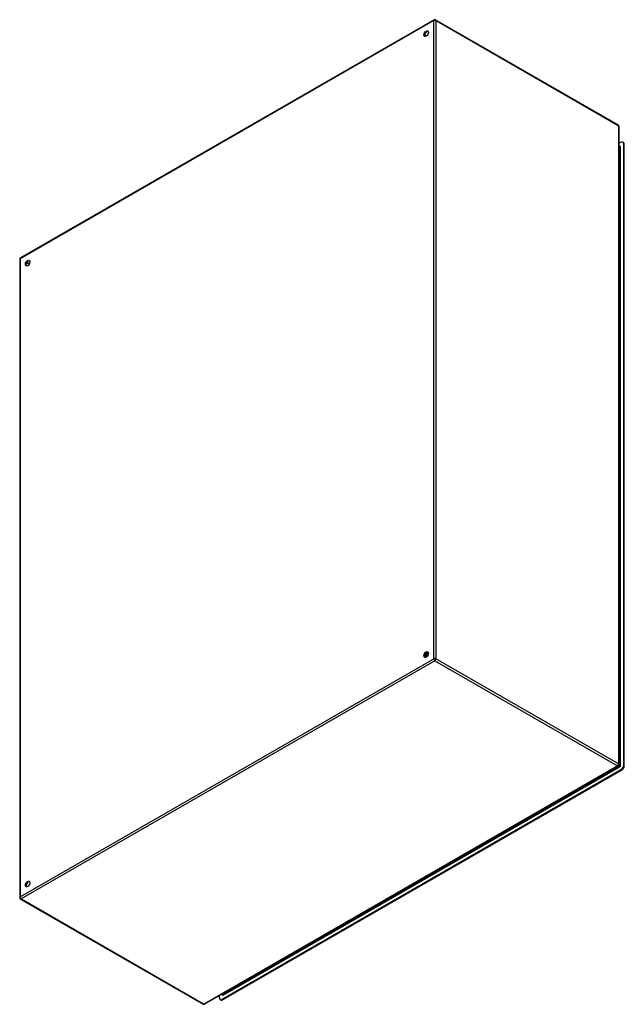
# Model space of a CAD drawing. Header units: inches. Extents: x 210.3 to 247.3, y 67.3 to 127.6.
import ezdxf

# ---------------------------------------------------------------- set-up
doc = ezdxf.new("R2010")
doc.units = ezdxf.units.IN
doc.header["$MEASUREMENT"] = 0
doc.layers.add('Visible Edges(ANSI)', color=7, linetype='Continuous', lineweight=25)
doc.layers.add('Visible Tangent Edges(ANSI)', color=7, linetype='Continuous', lineweight=25)

msp = doc.modelspace()

# ---------------------------------------------------------------- linework, layer by layer
at = {"layer": 'Visible Edges(ANSI)'}
for p, q in [((235.634, 127.545), (210.318, 112.967)), ((235.733, 127.545), (246.906, 121.111)), ((246.956, 121.025), (246.956, 81.945)), ((247.096, 120.054), (246.956, 119.973)), ((247.242, 120.036), (247.194, 120.063)), ((246.956, 119.812), (247.004, 119.785)), ((247.235, 119.973), (247.235, 81.889)), ((247.283, 81.862), (247.283, 119.945)), ((210.269, 112.881), (210.269, 73.801)), ((235.108, 88.679), (235.105, 88.68)), ((235.121, 88.707), (235.124, 88.706)), ((235.145, 88.663), (235.142, 88.664)), ((235.158, 88.691), (235.161, 88.69)), ((235.183, 88.647), (235.18, 88.649)), ((235.186, 88.808), (235.185, 88.808)), ((235.187, 88.791), (235.187, 88.773)), ((235.195, 88.676), (235.198, 88.675)), ((235.212, 88.816), (235.214, 88.815)), ((235.22, 88.632), (235.217, 88.633)), ((235.22, 88.792), (235.218, 88.793)), ((235.222, 88.771), (235.222, 88.752)), ((235.232, 88.66), (235.235, 88.659)), ((235.245, 88.799), (235.248, 88.798)), ((235.255, 88.811), (235.252, 88.813)), ((235.254, 88.776), (235.252, 88.777)), ((235.257, 88.751), (235.257, 88.732)), ((235.279, 88.783), (235.281, 88.781)), ((235.288, 88.76), (235.286, 88.761)), ((235.289, 88.791), (235.287, 88.793)), ((235.29, 88.753), (235.29, 88.754)), ((235.08, 88.566), (235.077, 88.568)), ((235.082, 88.552), (235.079, 88.553)), ((235.097, 88.608), (235.081, 88.599)), ((235.097, 88.573), (235.1, 88.571)), ((235.117, 88.532), (235.114, 88.533)), ((235.131, 88.588), (235.115, 88.579)), ((235.118, 88.546), (235.115, 88.548)), ((235.135, 88.554), (235.138, 88.553)), ((235.166, 88.568), (235.15, 88.559)), ((235.154, 88.528), (235.153, 88.529)), ((246.906, 81.859), (221.591, 67.281)), ((247.096, 81.648), (222.642, 67.566)), ((222.69, 67.539), (247.144, 81.621)), ((210.318, 73.715), (221.492, 67.281)), ((222.503, 67.647), (222.503, 67.806)), ((222.592, 67.529), (222.544, 67.557)), ((222.644, 67.887), (222.69, 67.861))]:
    msp.add_line(p, q, dxfattribs=at)
at = {"layer": 'Visible Edges(ANSI)', "flags": 128}
for points in [[(247.008, 119.783), (247.007, 119.784), (247.004, 119.785)], [(235.142, 88.664), (235.139, 88.66), (235.136, 88.656), (235.133, 88.652), (235.13, 88.648), (235.127, 88.644), (235.124, 88.641), (235.121, 88.637), (235.118, 88.633), (235.115, 88.63), (235.111, 88.627), (235.108, 88.623), (235.105, 88.62), (235.101, 88.617), (235.098, 88.615), (235.095, 88.612), (235.091, 88.609), (235.088, 88.607), (235.084, 88.605), (235.081, 88.602), (235.077, 88.6), (235.074, 88.598), (235.071, 88.597), (235.067, 88.595), (235.064, 88.594)], [(235.064, 88.591), (235.067, 88.592), (235.071, 88.594), (235.074, 88.595), (235.078, 88.597), (235.081, 88.599), (235.085, 88.601), (235.088, 88.604), (235.092, 88.606), (235.096, 88.609), (235.099, 88.612), (235.103, 88.615), (235.106, 88.618), (235.11, 88.621), (235.113, 88.624), (235.117, 88.627), (235.12, 88.631), (235.123, 88.635), (235.127, 88.638), (235.13, 88.642), (235.133, 88.646), (235.136, 88.65), (235.139, 88.654), (235.142, 88.659), (235.145, 88.663)], [(235.07, 88.634), (235.072, 88.635), (235.074, 88.636), (235.076, 88.638), (235.078, 88.64), (235.08, 88.641), (235.082, 88.643), (235.084, 88.644), (235.086, 88.646), (235.088, 88.648), (235.09, 88.65), (235.092, 88.652), (235.093, 88.654), (235.095, 88.656), (235.097, 88.658), (235.099, 88.66), (235.101, 88.662), (235.103, 88.664), (235.104, 88.666), (235.106, 88.668), (235.108, 88.671), (235.11, 88.673), (235.111, 88.675), (235.113, 88.678), (235.115, 88.68)], [(235.071, 88.637), (235.073, 88.639), (235.074, 88.64), (235.076, 88.642), (235.078, 88.643), (235.079, 88.645), (235.081, 88.646), (235.082, 88.648), (235.084, 88.65), (235.085, 88.651), (235.087, 88.653), (235.089, 88.655), (235.09, 88.656), (235.092, 88.658), (235.093, 88.66), (235.095, 88.662), (235.096, 88.664), (235.098, 88.665), (235.099, 88.667), (235.101, 88.669), (235.102, 88.671), (235.103, 88.673), (235.105, 88.675), (235.106, 88.677), (235.108, 88.679)], [(235.105, 88.68), (235.103, 88.678), (235.102, 88.677), (235.101, 88.675), (235.1, 88.673), (235.098, 88.672), (235.097, 88.67), (235.096, 88.668), (235.094, 88.667), (235.093, 88.665), (235.092, 88.663), (235.091, 88.662), (235.089, 88.66), (235.088, 88.659), (235.087, 88.657), (235.085, 88.656), (235.084, 88.654), (235.082, 88.653), (235.081, 88.651), (235.08, 88.65), (235.078, 88.648), (235.077, 88.647), (235.075, 88.646), (235.074, 88.644), (235.073, 88.643)], [(235.105, 88.68), (235.104, 88.681), (235.103, 88.681), (235.103, 88.681), (235.102, 88.682), (235.101, 88.682), (235.101, 88.682), (235.1, 88.683), (235.1, 88.683), (235.099, 88.683), (235.098, 88.684), (235.098, 88.684), (235.097, 88.685), (235.097, 88.685), (235.096, 88.685), (235.095, 88.686), (235.095, 88.686), (235.094, 88.686), (235.093, 88.687), (235.093, 88.687), (235.092, 88.687), (235.092, 88.688), (235.091, 88.688), (235.09, 88.689), (235.09, 88.689)], [(235.246, 88.622), (235.239, 88.625), (235.233, 88.628), (235.226, 88.631), (235.22, 88.633), (235.214, 88.636), (235.207, 88.639), (235.201, 88.642), (235.194, 88.645), (235.188, 88.648), (235.181, 88.651), (235.175, 88.653), (235.168, 88.656), (235.162, 88.659), (235.155, 88.662), (235.149, 88.665), (235.142, 88.668), (235.136, 88.671), (235.13, 88.674), (235.123, 88.676), (235.117, 88.679), (235.11, 88.682), (235.104, 88.685), (235.097, 88.688), (235.091, 88.691)], [(235.097, 88.608), (235.099, 88.61), (235.101, 88.611), (235.104, 88.613), (235.106, 88.615), (235.109, 88.616), (235.111, 88.618), (235.114, 88.62), (235.116, 88.622), (235.118, 88.624), (235.121, 88.626), (235.123, 88.629), (235.126, 88.631), (235.128, 88.633), (235.13, 88.636), (235.133, 88.638), (235.135, 88.641), (235.137, 88.643), (235.139, 88.646), (235.141, 88.649), (235.144, 88.652), (235.146, 88.655), (235.148, 88.658), (235.15, 88.661), (235.152, 88.664)], [(235.18, 88.649), (235.177, 88.644), (235.174, 88.64), (235.171, 88.635), (235.168, 88.631), (235.164, 88.627), (235.161, 88.623), (235.158, 88.619), (235.154, 88.615), (235.151, 88.611), (235.147, 88.608), (235.144, 88.604), (235.14, 88.601), (235.137, 88.598), (235.133, 88.595), (235.13, 88.592), (235.126, 88.589), (235.122, 88.587), (235.119, 88.584), (235.115, 88.582), (235.111, 88.58), (235.108, 88.578), (235.104, 88.576), (235.1, 88.574), (235.097, 88.573)], [(235.1, 88.571), (235.104, 88.573), (235.107, 88.574), (235.111, 88.576), (235.114, 88.578), (235.118, 88.58), (235.122, 88.583), (235.125, 88.585), (235.129, 88.588), (235.133, 88.591), (235.136, 88.593), (235.14, 88.597), (235.143, 88.6), (235.147, 88.603), (235.15, 88.607), (235.154, 88.61), (235.157, 88.614), (235.161, 88.618), (235.164, 88.622), (235.167, 88.626), (235.171, 88.63), (235.174, 88.634), (235.177, 88.638), (235.18, 88.643), (235.183, 88.647)], [(235.104, 88.717), (235.105, 88.716), (235.106, 88.716), (235.106, 88.715), (235.107, 88.715), (235.108, 88.715), (235.108, 88.714), (235.109, 88.714), (235.11, 88.713), (235.11, 88.713), (235.111, 88.712), (235.112, 88.712), (235.112, 88.712), (235.113, 88.711), (235.114, 88.711), (235.114, 88.71), (235.115, 88.71), (235.116, 88.71), (235.117, 88.709), (235.117, 88.709), (235.118, 88.708), (235.119, 88.708), (235.119, 88.708), (235.12, 88.707), (235.121, 88.707)], [(235.115, 88.68), (235.114, 88.68), (235.114, 88.68), (235.114, 88.68), (235.114, 88.68), (235.113, 88.68), (235.113, 88.68), (235.113, 88.68), (235.112, 88.68), (235.112, 88.68), (235.112, 88.68), (235.111, 88.68), (235.111, 88.679), (235.111, 88.679), (235.111, 88.679), (235.11, 88.679), (235.11, 88.679), (235.11, 88.679), (235.109, 88.679), (235.109, 88.679), (235.109, 88.679), (235.108, 88.679), (235.108, 88.679), (235.108, 88.679), (235.108, 88.679)], [(235.142, 88.664), (235.141, 88.665), (235.14, 88.666), (235.139, 88.666), (235.138, 88.667), (235.136, 88.668), (235.135, 88.668), (235.134, 88.669), (235.133, 88.669), (235.132, 88.67), (235.131, 88.671), (235.129, 88.671), (235.128, 88.672), (235.127, 88.673), (235.126, 88.673), (235.125, 88.674), (235.124, 88.675), (235.123, 88.675), (235.121, 88.676), (235.12, 88.677), (235.119, 88.677), (235.118, 88.678), (235.117, 88.679), (235.116, 88.679), (235.115, 88.68)], [(235.145, 88.772), (235.144, 88.769), (235.144, 88.767), (235.143, 88.764), (235.142, 88.761), (235.141, 88.758), (235.141, 88.756), (235.14, 88.753), (235.139, 88.75), (235.138, 88.747), (235.137, 88.745), (235.136, 88.742), (235.135, 88.739), (235.134, 88.736), (235.133, 88.734), (235.132, 88.731), (235.131, 88.728), (235.13, 88.725), (235.128, 88.723), (235.127, 88.72), (235.126, 88.717), (235.125, 88.715), (235.123, 88.712), (235.122, 88.709), (235.121, 88.707)], [(235.124, 88.706), (235.125, 88.708), (235.127, 88.711), (235.128, 88.714), (235.129, 88.717), (235.131, 88.72), (235.132, 88.723), (235.133, 88.726), (235.135, 88.729), (235.136, 88.732), (235.137, 88.735), (235.138, 88.738), (235.139, 88.741), (235.14, 88.744), (235.141, 88.747), (235.142, 88.75), (235.143, 88.753), (235.144, 88.756), (235.145, 88.759), (235.146, 88.762), (235.146, 88.765), (235.147, 88.768), (235.148, 88.771), (235.148, 88.773), (235.149, 88.776)], [(235.124, 88.706), (235.124, 88.706), (235.124, 88.706), (235.125, 88.706), (235.125, 88.706), (235.125, 88.706), (235.125, 88.706), (235.126, 88.706), (235.126, 88.706), (235.126, 88.706), (235.127, 88.706), (235.127, 88.706), (235.127, 88.706), (235.127, 88.706), (235.128, 88.706), (235.128, 88.706), (235.128, 88.706), (235.128, 88.707), (235.129, 88.707), (235.129, 88.707), (235.129, 88.707), (235.13, 88.707), (235.13, 88.707), (235.13, 88.707), (235.13, 88.707)], [(235.13, 88.707), (235.132, 88.71), (235.133, 88.713), (235.135, 88.716), (235.136, 88.719), (235.137, 88.722), (235.138, 88.725), (235.14, 88.728), (235.141, 88.731), (235.142, 88.734), (235.143, 88.737), (235.144, 88.74), (235.145, 88.743), (235.146, 88.746), (235.146, 88.749), (235.147, 88.752), (235.148, 88.755), (235.148, 88.758), (235.149, 88.761), (235.15, 88.764), (235.15, 88.767), (235.151, 88.77), (235.151, 88.773), (235.151, 88.776), (235.152, 88.779)], [(235.13, 88.707), (235.132, 88.706), (235.133, 88.706), (235.134, 88.705), (235.135, 88.704), (235.136, 88.704), (235.137, 88.703), (235.138, 88.702), (235.14, 88.702), (235.141, 88.701), (235.142, 88.7), (235.143, 88.7), (235.144, 88.699), (235.145, 88.698), (235.146, 88.698), (235.148, 88.697), (235.149, 88.696), (235.15, 88.696), (235.151, 88.695), (235.152, 88.695), (235.153, 88.694), (235.154, 88.693), (235.156, 88.693), (235.157, 88.692), (235.158, 88.691)], [(235.131, 88.588), (235.134, 88.59), (235.137, 88.591), (235.139, 88.593), (235.142, 88.595), (235.144, 88.597), (235.147, 88.599), (235.149, 88.601), (235.152, 88.603), (235.154, 88.605), (235.157, 88.607), (235.159, 88.61), (235.162, 88.612), (235.164, 88.615), (235.167, 88.617), (235.169, 88.62), (235.171, 88.623), (235.174, 88.626), (235.176, 88.629), (235.178, 88.632), (235.18, 88.635), (235.183, 88.638), (235.185, 88.641), (235.187, 88.644), (235.189, 88.647)], [(235.217, 88.633), (235.214, 88.628), (235.211, 88.624), (235.208, 88.619), (235.205, 88.615), (235.202, 88.611), (235.199, 88.607), (235.196, 88.603), (235.192, 88.599), (235.189, 88.595), (235.185, 88.591), (235.182, 88.588), (235.178, 88.584), (235.175, 88.581), (235.171, 88.578), (235.168, 88.575), (235.164, 88.572), (235.16, 88.569), (235.157, 88.566), (235.153, 88.564), (235.15, 88.562), (235.146, 88.56), (235.142, 88.558), (235.139, 88.556), (235.135, 88.554)], [(235.138, 88.553), (235.142, 88.554), (235.145, 88.556), (235.149, 88.558), (235.153, 88.56), (235.156, 88.563), (235.16, 88.565), (235.164, 88.568), (235.167, 88.57), (235.171, 88.573), (235.174, 88.576), (235.178, 88.579), (235.182, 88.583), (235.185, 88.586), (235.189, 88.59), (235.192, 88.594), (235.195, 88.597), (235.199, 88.601), (235.202, 88.605), (235.205, 88.609), (235.208, 88.614), (235.211, 88.618), (235.214, 88.622), (235.217, 88.627), (235.22, 88.632)], [(235.152, 88.663), (235.152, 88.663), (235.151, 88.663), (235.151, 88.663), (235.151, 88.663), (235.15, 88.663), (235.15, 88.663), (235.15, 88.663), (235.15, 88.663), (235.149, 88.663), (235.149, 88.663), (235.149, 88.663), (235.149, 88.663), (235.148, 88.663), (235.148, 88.663), (235.148, 88.663), (235.147, 88.663), (235.147, 88.663), (235.147, 88.663), (235.147, 88.663), (235.146, 88.663), (235.146, 88.663), (235.146, 88.663), (235.145, 88.663), (235.145, 88.663)], [(235.18, 88.649), (235.179, 88.649), (235.177, 88.65), (235.176, 88.65), (235.175, 88.651), (235.174, 88.652), (235.173, 88.652), (235.172, 88.653), (235.17, 88.653), (235.169, 88.654), (235.168, 88.655), (235.167, 88.655), (235.166, 88.656), (235.165, 88.657), (235.163, 88.657), (235.162, 88.658), (235.161, 88.658), (235.16, 88.659), (235.159, 88.66), (235.158, 88.66), (235.156, 88.661), (235.155, 88.662), (235.154, 88.662), (235.153, 88.663), (235.152, 88.663)], [(235.183, 88.807), (235.184, 88.803), (235.184, 88.798), (235.184, 88.794), (235.184, 88.789), (235.184, 88.784), (235.184, 88.78), (235.183, 88.775), (235.183, 88.77), (235.182, 88.765), (235.181, 88.76), (235.18, 88.755), (235.179, 88.75), (235.178, 88.745), (235.177, 88.741), (235.175, 88.736), (235.174, 88.731), (235.172, 88.726), (235.171, 88.721), (235.169, 88.716), (235.167, 88.711), (235.165, 88.706), (235.162, 88.701), (235.16, 88.696), (235.158, 88.691)], [(235.161, 88.69), (235.163, 88.695), (235.166, 88.7), (235.168, 88.705), (235.17, 88.71), (235.172, 88.715), (235.174, 88.72), (235.175, 88.725), (235.177, 88.73), (235.179, 88.735), (235.18, 88.74), (235.181, 88.745), (235.182, 88.75), (235.183, 88.755), (235.184, 88.76), (235.185, 88.765), (235.186, 88.77), (235.186, 88.775), (235.187, 88.78), (235.187, 88.785), (235.187, 88.79), (235.187, 88.794), (235.187, 88.799), (235.186, 88.803), (235.186, 88.808)], [(235.161, 88.69), (235.161, 88.69), (235.161, 88.69), (235.162, 88.69), (235.162, 88.69), (235.162, 88.69), (235.162, 88.69), (235.163, 88.69), (235.163, 88.69), (235.163, 88.69), (235.164, 88.69), (235.164, 88.69), (235.164, 88.69), (235.164, 88.691), (235.165, 88.691), (235.165, 88.691), (235.165, 88.691), (235.165, 88.691), (235.166, 88.691), (235.166, 88.691), (235.166, 88.691), (235.166, 88.691), (235.167, 88.691), (235.167, 88.691), (235.167, 88.691)], [(235.166, 88.568), (235.169, 88.57), (235.172, 88.571), (235.174, 88.573), (235.177, 88.575), (235.18, 88.577), (235.182, 88.579), (235.185, 88.581), (235.188, 88.584), (235.19, 88.586), (235.193, 88.589), (235.195, 88.591), (235.198, 88.594), (235.201, 88.596), (235.203, 88.599), (235.206, 88.602), (235.208, 88.605), (235.21, 88.608), (235.213, 88.611), (235.215, 88.614), (235.217, 88.617), (235.22, 88.621), (235.222, 88.624), (235.224, 88.627), (235.226, 88.631)], [(235.167, 88.691), (235.169, 88.694), (235.17, 88.698), (235.172, 88.701), (235.173, 88.704), (235.174, 88.708), (235.176, 88.711), (235.177, 88.715), (235.178, 88.718), (235.179, 88.722), (235.18, 88.725), (235.181, 88.729), (235.182, 88.732), (235.183, 88.736), (235.183, 88.739), (235.184, 88.742), (235.185, 88.746), (235.185, 88.749), (235.186, 88.753), (235.186, 88.756), (235.186, 88.759), (235.187, 88.763), (235.187, 88.766), (235.187, 88.769), (235.187, 88.773)], [(235.167, 88.691), (235.168, 88.69), (235.169, 88.69), (235.171, 88.689), (235.172, 88.688), (235.173, 88.688), (235.174, 88.687), (235.175, 88.686), (235.176, 88.686), (235.178, 88.685), (235.179, 88.684), (235.18, 88.684), (235.181, 88.683), (235.182, 88.683), (235.183, 88.682), (235.184, 88.681), (235.186, 88.681), (235.187, 88.68), (235.188, 88.68), (235.189, 88.679), (235.19, 88.678), (235.191, 88.678), (235.193, 88.677), (235.194, 88.676), (235.195, 88.676)], [(235.189, 88.647), (235.189, 88.647), (235.188, 88.647), (235.188, 88.647), (235.188, 88.647), (235.188, 88.647), (235.187, 88.647), (235.187, 88.647), (235.187, 88.647), (235.187, 88.647), (235.186, 88.647), (235.186, 88.647), (235.186, 88.647), (235.186, 88.647), (235.185, 88.647), (235.185, 88.647), (235.185, 88.647), (235.185, 88.647), (235.184, 88.647), (235.184, 88.647), (235.184, 88.647), (235.184, 88.647), (235.183, 88.647), (235.183, 88.647), (235.183, 88.647)], [(235.215, 88.793), (235.214, 88.793), (235.212, 88.794), (235.211, 88.794), (235.21, 88.795), (235.209, 88.796), (235.208, 88.796), (235.206, 88.797), (235.205, 88.797), (235.204, 88.798), (235.203, 88.799), (235.202, 88.799), (235.2, 88.8), (235.199, 88.8), (235.198, 88.801), (235.197, 88.802), (235.196, 88.802), (235.194, 88.803), (235.193, 88.803), (235.192, 88.804), (235.191, 88.805), (235.19, 88.805), (235.188, 88.806), (235.187, 88.807), (235.186, 88.807)], [(235.218, 88.793), (235.216, 88.793), (235.215, 88.793), (235.214, 88.792), (235.212, 88.792), (235.211, 88.792), (235.21, 88.792), (235.209, 88.791), (235.207, 88.791), (235.206, 88.791), (235.205, 88.791), (235.204, 88.791), (235.202, 88.79), (235.201, 88.79), (235.2, 88.79), (235.198, 88.79), (235.197, 88.789), (235.196, 88.789), (235.195, 88.789), (235.193, 88.789), (235.192, 88.789), (235.191, 88.788), (235.19, 88.788), (235.188, 88.788), (235.187, 88.788)], [(235.217, 88.633), (235.216, 88.633), (235.215, 88.634), (235.214, 88.635), (235.212, 88.635), (235.211, 88.636), (235.21, 88.636), (235.209, 88.637), (235.208, 88.637), (235.207, 88.638), (235.205, 88.639), (235.204, 88.639), (235.203, 88.64), (235.202, 88.64), (235.201, 88.641), (235.2, 88.642), (235.198, 88.642), (235.197, 88.643), (235.196, 88.643), (235.195, 88.644), (235.194, 88.645), (235.192, 88.645), (235.191, 88.646), (235.19, 88.646), (235.189, 88.647)], [(235.192, 88.813), (235.193, 88.813), (235.194, 88.813), (235.194, 88.813), (235.195, 88.813), (235.196, 88.813), (235.197, 88.814), (235.198, 88.814), (235.199, 88.814), (235.199, 88.814), (235.2, 88.814), (235.201, 88.814), (235.202, 88.814), (235.203, 88.814), (235.203, 88.815), (235.204, 88.815), (235.205, 88.815), (235.206, 88.815), (235.207, 88.815), (235.208, 88.815), (235.208, 88.815), (235.209, 88.816), (235.21, 88.816), (235.211, 88.816), (235.212, 88.816)], [(235.218, 88.793), (235.218, 88.789), (235.219, 88.784), (235.219, 88.78), (235.219, 88.775), (235.219, 88.771), (235.219, 88.766), (235.219, 88.761), (235.218, 88.756), (235.218, 88.751), (235.217, 88.746), (235.216, 88.741), (235.215, 88.736), (235.214, 88.731), (235.213, 88.726), (235.212, 88.721), (235.21, 88.716), (235.209, 88.711), (235.207, 88.706), (235.205, 88.701), (235.204, 88.696), (235.202, 88.691), (235.199, 88.686), (235.197, 88.681), (235.195, 88.676)], [(235.198, 88.675), (235.2, 88.68), (235.202, 88.685), (235.205, 88.69), (235.207, 88.695), (235.208, 88.7), (235.21, 88.705), (235.212, 88.71), (235.213, 88.715), (235.215, 88.72), (235.216, 88.725), (235.217, 88.73), (235.218, 88.735), (235.219, 88.74), (235.22, 88.745), (235.221, 88.75), (235.221, 88.755), (235.221, 88.76), (235.222, 88.765), (235.222, 88.769), (235.222, 88.774), (235.222, 88.778), (235.221, 88.783), (235.221, 88.787), (235.22, 88.792)], [(235.198, 88.675), (235.198, 88.675), (235.198, 88.675), (235.199, 88.675), (235.199, 88.675), (235.199, 88.675), (235.199, 88.675), (235.2, 88.675), (235.2, 88.675), (235.2, 88.675), (235.2, 88.675), (235.201, 88.675), (235.201, 88.675), (235.201, 88.675), (235.201, 88.675), (235.202, 88.675), (235.202, 88.675), (235.202, 88.675), (235.202, 88.675), (235.203, 88.675), (235.203, 88.675), (235.203, 88.675), (235.203, 88.675), (235.204, 88.675), (235.204, 88.675)], [(235.204, 88.675), (235.205, 88.678), (235.207, 88.681), (235.208, 88.684), (235.209, 88.688), (235.21, 88.691), (235.211, 88.694), (235.213, 88.698), (235.214, 88.701), (235.215, 88.704), (235.215, 88.708), (235.216, 88.711), (235.217, 88.714), (235.218, 88.717), (235.219, 88.721), (235.219, 88.724), (235.22, 88.727), (235.22, 88.73), (235.221, 88.734), (235.221, 88.737), (235.221, 88.74), (235.222, 88.743), (235.222, 88.746), (235.222, 88.749), (235.222, 88.752)], [(235.204, 88.675), (235.205, 88.674), (235.206, 88.674), (235.207, 88.673), (235.208, 88.672), (235.21, 88.672), (235.211, 88.671), (235.212, 88.67), (235.213, 88.67), (235.214, 88.669), (235.215, 88.669), (235.217, 88.668), (235.218, 88.668), (235.219, 88.667), (235.22, 88.666), (235.221, 88.666), (235.222, 88.665), (235.224, 88.665), (235.225, 88.664), (235.226, 88.663), (235.227, 88.663), (235.228, 88.662), (235.23, 88.662), (235.231, 88.661), (235.232, 88.66)], [(235.209, 88.823), (235.209, 88.822), (235.209, 88.822), (235.209, 88.822), (235.209, 88.822), (235.21, 88.821), (235.21, 88.821), (235.21, 88.821), (235.21, 88.821), (235.21, 88.82), (235.21, 88.82), (235.21, 88.82), (235.21, 88.819), (235.211, 88.819), (235.211, 88.819), (235.211, 88.819), (235.211, 88.818), (235.211, 88.818), (235.211, 88.818), (235.211, 88.817), (235.211, 88.817), (235.211, 88.817), (235.212, 88.817), (235.212, 88.816), (235.212, 88.816)], [(235.214, 88.815), (235.214, 88.815), (235.214, 88.815), (235.214, 88.816), (235.214, 88.816), (235.214, 88.817), (235.214, 88.817), (235.213, 88.817), (235.213, 88.818), (235.213, 88.818), (235.213, 88.818), (235.213, 88.819), (235.213, 88.819), (235.212, 88.82), (235.212, 88.82), (235.212, 88.82), (235.212, 88.821), (235.212, 88.821), (235.212, 88.821), (235.211, 88.822), (235.211, 88.822), (235.211, 88.822), (235.211, 88.823), (235.211, 88.823), (235.211, 88.823)], [(235.214, 88.815), (235.214, 88.814), (235.214, 88.813), (235.214, 88.812), (235.214, 88.811), (235.214, 88.81), (235.214, 88.81), (235.214, 88.809), (235.214, 88.808), (235.214, 88.807), (235.214, 88.806), (235.214, 88.805), (235.214, 88.804), (235.214, 88.803), (235.214, 88.803), (235.214, 88.802), (235.214, 88.801), (235.214, 88.8), (235.214, 88.799), (235.214, 88.798), (235.214, 88.797), (235.214, 88.796), (235.214, 88.796), (235.214, 88.795), (235.214, 88.794)], [(235.214, 88.794), (235.215, 88.794), (235.217, 88.794), (235.218, 88.795), (235.219, 88.795), (235.221, 88.795), (235.222, 88.795), (235.223, 88.795), (235.224, 88.796), (235.226, 88.796), (235.227, 88.796), (235.228, 88.796), (235.23, 88.797), (235.231, 88.797), (235.232, 88.797), (235.234, 88.797), (235.235, 88.797), (235.236, 88.798), (235.237, 88.798), (235.239, 88.798), (235.24, 88.798), (235.241, 88.799), (235.243, 88.799), (235.244, 88.799), (235.245, 88.799)], [(235.226, 88.631), (235.226, 88.631), (235.226, 88.631), (235.225, 88.631), (235.225, 88.631), (235.225, 88.631), (235.225, 88.631), (235.224, 88.631), (235.224, 88.631), (235.224, 88.631), (235.224, 88.631), (235.223, 88.631), (235.223, 88.631), (235.223, 88.631), (235.223, 88.631), (235.222, 88.631), (235.222, 88.631), (235.222, 88.631), (235.222, 88.631), (235.221, 88.631), (235.221, 88.631), (235.221, 88.631), (235.221, 88.631), (235.22, 88.632), (235.22, 88.632)], [(235.247, 88.776), (235.246, 88.777), (235.245, 88.777), (235.244, 88.778), (235.242, 88.778), (235.241, 88.779), (235.24, 88.779), (235.239, 88.78), (235.238, 88.781), (235.237, 88.781), (235.236, 88.782), (235.235, 88.782), (235.234, 88.783), (235.233, 88.783), (235.232, 88.784), (235.23, 88.784), (235.229, 88.785), (235.228, 88.786), (235.227, 88.786), (235.226, 88.787), (235.225, 88.787), (235.224, 88.788), (235.223, 88.788), (235.222, 88.789), (235.221, 88.789)], [(235.252, 88.777), (235.25, 88.777), (235.249, 88.776), (235.248, 88.776), (235.247, 88.776), (235.245, 88.776), (235.244, 88.776), (235.243, 88.775), (235.242, 88.775), (235.24, 88.775), (235.239, 88.775), (235.238, 88.774), (235.237, 88.774), (235.236, 88.774), (235.234, 88.774), (235.233, 88.773), (235.232, 88.773), (235.231, 88.773), (235.229, 88.773), (235.228, 88.772), (235.227, 88.772), (235.226, 88.772), (235.224, 88.772), (235.223, 88.772), (235.222, 88.771)], [(235.248, 88.798), (235.247, 88.8), (235.246, 88.801), (235.246, 88.803), (235.245, 88.804), (235.244, 88.806), (235.243, 88.808), (235.242, 88.809), (235.241, 88.81), (235.24, 88.812), (235.239, 88.813), (235.238, 88.815), (235.237, 88.816), (235.236, 88.817), (235.235, 88.818), (235.234, 88.82), (235.233, 88.821), (235.232, 88.822), (235.231, 88.823), (235.23, 88.824), (235.228, 88.825), (235.227, 88.826), (235.226, 88.827), (235.225, 88.828), (235.223, 88.829)], [(235.223, 88.829), (235.224, 88.828), (235.225, 88.827), (235.226, 88.826), (235.227, 88.825), (235.229, 88.824), (235.23, 88.823), (235.231, 88.822), (235.232, 88.821), (235.233, 88.82), (235.234, 88.819), (235.235, 88.817), (235.236, 88.816), (235.237, 88.815), (235.237, 88.814), (235.238, 88.812), (235.239, 88.811), (235.24, 88.81), (235.241, 88.808), (235.242, 88.807), (235.242, 88.805), (235.243, 88.804), (235.244, 88.802), (235.245, 88.801), (235.245, 88.799)], [(235.245, 88.621), (235.245, 88.622), (235.244, 88.622), (235.243, 88.623), (235.242, 88.623), (235.241, 88.623), (235.241, 88.624), (235.24, 88.624), (235.239, 88.625), (235.238, 88.625), (235.237, 88.625), (235.236, 88.626), (235.236, 88.626), (235.235, 88.626), (235.234, 88.627), (235.233, 88.627), (235.232, 88.628), (235.232, 88.628), (235.231, 88.628), (235.23, 88.629), (235.229, 88.629), (235.228, 88.63), (235.228, 88.63), (235.227, 88.63), (235.226, 88.631)], [(235.252, 88.777), (235.252, 88.773), (235.253, 88.768), (235.253, 88.764), (235.254, 88.759), (235.254, 88.755), (235.254, 88.75), (235.254, 88.745), (235.253, 88.741), (235.253, 88.736), (235.252, 88.731), (235.252, 88.726), (235.251, 88.721), (235.25, 88.716), (235.249, 88.711), (235.248, 88.706), (235.247, 88.701), (235.245, 88.696), (235.244, 88.691), (235.242, 88.686), (235.24, 88.681), (235.238, 88.675), (235.236, 88.67), (235.234, 88.665), (235.232, 88.66)], [(235.234, 88.82), (235.237, 88.819), (235.239, 88.818), (235.241, 88.818), (235.244, 88.817), (235.246, 88.816), (235.248, 88.815), (235.25, 88.814), (235.252, 88.812), (235.254, 88.811), (235.256, 88.81), (235.258, 88.808), (235.26, 88.807), (235.262, 88.805), (235.264, 88.804), (235.266, 88.802), (235.267, 88.8), (235.269, 88.798), (235.27, 88.796), (235.272, 88.794), (235.273, 88.792), (235.275, 88.79), (235.276, 88.787), (235.277, 88.785), (235.279, 88.783)], [(235.235, 88.659), (235.237, 88.664), (235.239, 88.669), (235.241, 88.674), (235.243, 88.679), (235.245, 88.684), (235.247, 88.689), (235.248, 88.695), (235.249, 88.7), (235.251, 88.705), (235.252, 88.71), (235.253, 88.715), (235.254, 88.72), (235.255, 88.725), (235.255, 88.73), (235.256, 88.735), (235.256, 88.739), (235.256, 88.744), (235.257, 88.749), (235.257, 88.754), (235.256, 88.758), (235.256, 88.763), (235.256, 88.767), (235.255, 88.771), (235.254, 88.776)], [(235.235, 88.659), (235.235, 88.659), (235.235, 88.659), (235.236, 88.659), (235.236, 88.659), (235.236, 88.659), (235.236, 88.659), (235.237, 88.659), (235.237, 88.659), (235.237, 88.659), (235.237, 88.659), (235.237, 88.659), (235.238, 88.659), (235.238, 88.659), (235.238, 88.659), (235.238, 88.659), (235.239, 88.659), (235.239, 88.659), (235.239, 88.659), (235.239, 88.659), (235.239, 88.659), (235.24, 88.659), (235.24, 88.659), (235.24, 88.659), (235.24, 88.659)], [(235.24, 88.659), (235.242, 88.662), (235.243, 88.665), (235.244, 88.668), (235.245, 88.671), (235.246, 88.674), (235.247, 88.677), (235.248, 88.68), (235.249, 88.684), (235.25, 88.687), (235.251, 88.69), (235.252, 88.693), (235.252, 88.696), (235.253, 88.699), (235.254, 88.702), (235.254, 88.705), (235.255, 88.709), (235.255, 88.712), (235.256, 88.715), (235.256, 88.718), (235.256, 88.721), (235.256, 88.724), (235.256, 88.727), (235.257, 88.73), (235.257, 88.732)], [(235.24, 88.659), (235.241, 88.658), (235.242, 88.658), (235.243, 88.657), (235.244, 88.657), (235.245, 88.657), (235.245, 88.656), (235.246, 88.656), (235.247, 88.655), (235.248, 88.655), (235.249, 88.655), (235.25, 88.654), (235.25, 88.654), (235.251, 88.653), (235.252, 88.653), (235.253, 88.653), (235.254, 88.652), (235.255, 88.652), (235.256, 88.651), (235.256, 88.651), (235.257, 88.651), (235.258, 88.65), (235.259, 88.65), (235.26, 88.649), (235.261, 88.649)], [(235.248, 88.798), (235.248, 88.797), (235.248, 88.796), (235.248, 88.795), (235.248, 88.794), (235.248, 88.794), (235.248, 88.793), (235.248, 88.792), (235.248, 88.791), (235.248, 88.79), (235.248, 88.789), (235.248, 88.788), (235.248, 88.787), (235.248, 88.786), (235.248, 88.786), (235.248, 88.785), (235.248, 88.784), (235.248, 88.783), (235.248, 88.782), (235.248, 88.781), (235.248, 88.78), (235.248, 88.779), (235.248, 88.778), (235.248, 88.778), (235.248, 88.777)], [(235.248, 88.777), (235.249, 88.777), (235.25, 88.777), (235.251, 88.777), (235.253, 88.778), (235.254, 88.778), (235.255, 88.778), (235.257, 88.778), (235.258, 88.779), (235.259, 88.779), (235.261, 88.779), (235.262, 88.779), (235.263, 88.78), (235.264, 88.78), (235.266, 88.78), (235.267, 88.78), (235.268, 88.781), (235.27, 88.781), (235.271, 88.781), (235.272, 88.781), (235.273, 88.782), (235.275, 88.782), (235.276, 88.782), (235.277, 88.782), (235.279, 88.783)], [(235.281, 88.781), (235.28, 88.783), (235.28, 88.784), (235.279, 88.786), (235.278, 88.788), (235.277, 88.789), (235.276, 88.791), (235.275, 88.792), (235.274, 88.793), (235.273, 88.795), (235.272, 88.796), (235.271, 88.798), (235.27, 88.799), (235.269, 88.8), (235.267, 88.801), (235.266, 88.802), (235.265, 88.804), (235.264, 88.805), (235.263, 88.806), (235.261, 88.807), (235.26, 88.808), (235.259, 88.809), (235.257, 88.81), (235.256, 88.81), (235.255, 88.811)], [(235.279, 88.759), (235.278, 88.76), (235.277, 88.76), (235.276, 88.761), (235.275, 88.761), (235.274, 88.762), (235.273, 88.762), (235.272, 88.763), (235.271, 88.763), (235.27, 88.764), (235.269, 88.765), (235.268, 88.765), (235.267, 88.766), (235.266, 88.766), (235.265, 88.767), (235.264, 88.767), (235.263, 88.768), (235.262, 88.768), (235.261, 88.769), (235.26, 88.769), (235.259, 88.77), (235.258, 88.77), (235.257, 88.771), (235.256, 88.771), (235.255, 88.772)], [(235.286, 88.761), (235.285, 88.761), (235.283, 88.76), (235.282, 88.76), (235.281, 88.76), (235.28, 88.76), (235.278, 88.759), (235.277, 88.759), (235.276, 88.759), (235.275, 88.759), (235.274, 88.758), (235.272, 88.758), (235.271, 88.758), (235.27, 88.758), (235.269, 88.757), (235.268, 88.757), (235.266, 88.757), (235.265, 88.757), (235.264, 88.756), (235.263, 88.756), (235.261, 88.756), (235.26, 88.756), (235.259, 88.755), (235.258, 88.755), (235.257, 88.755)], [(235.269, 88.8), (235.27, 88.799), (235.271, 88.799), (235.272, 88.799), (235.273, 88.799), (235.274, 88.798), (235.274, 88.798), (235.275, 88.798), (235.276, 88.798), (235.277, 88.797), (235.278, 88.797), (235.279, 88.797), (235.279, 88.796), (235.28, 88.796), (235.281, 88.796), (235.282, 88.795), (235.283, 88.795), (235.284, 88.794), (235.284, 88.794), (235.285, 88.794), (235.286, 88.793), (235.287, 88.793), (235.288, 88.792), (235.288, 88.792), (235.289, 88.791)], [(235.281, 88.781), (235.281, 88.78), (235.281, 88.779), (235.281, 88.779), (235.281, 88.778), (235.281, 88.777), (235.281, 88.776), (235.281, 88.775), (235.281, 88.774), (235.281, 88.773), (235.281, 88.772), (235.281, 88.771), (235.281, 88.771), (235.281, 88.77), (235.281, 88.769), (235.281, 88.768), (235.281, 88.767), (235.281, 88.766), (235.281, 88.765), (235.281, 88.764), (235.281, 88.763), (235.281, 88.763), (235.281, 88.762), (235.281, 88.761), (235.281, 88.76)], [(235.286, 88.761), (235.286, 88.76), (235.286, 88.759), (235.286, 88.758), (235.287, 88.757), (235.287, 88.756), (235.287, 88.755), (235.287, 88.754), (235.287, 88.753), (235.287, 88.752), (235.287, 88.751), (235.288, 88.749), (235.288, 88.748), (235.288, 88.747), (235.288, 88.746), (235.288, 88.745), (235.288, 88.744), (235.288, 88.743), (235.288, 88.742), (235.288, 88.741), (235.288, 88.74), (235.288, 88.739), (235.288, 88.738), (235.289, 88.736), (235.289, 88.735)], [(235.287, 88.76), (235.287, 88.76), (235.287, 88.76), (235.287, 88.761), (235.287, 88.761), (235.287, 88.761), (235.288, 88.761), (235.288, 88.761), (235.288, 88.761), (235.288, 88.761), (235.288, 88.761), (235.289, 88.761), (235.289, 88.761), (235.289, 88.761), (235.289, 88.761), (235.289, 88.761), (235.289, 88.761), (235.29, 88.761), (235.29, 88.761), (235.29, 88.761), (235.29, 88.761), (235.29, 88.761), (235.29, 88.761), (235.291, 88.761), (235.291, 88.761)], [(235.29, 88.749), (235.29, 88.75), (235.29, 88.75), (235.29, 88.751), (235.29, 88.751), (235.29, 88.752), (235.29, 88.752), (235.29, 88.752), (235.29, 88.753), (235.29, 88.753), (235.29, 88.754), (235.29, 88.754), (235.289, 88.755), (235.289, 88.755), (235.289, 88.755), (235.289, 88.756), (235.289, 88.756), (235.289, 88.757), (235.289, 88.757), (235.289, 88.757), (235.289, 88.758), (235.289, 88.758), (235.289, 88.759), (235.289, 88.759), (235.288, 88.76)], [(235.077, 88.568), (235.076, 88.568), (235.076, 88.567), (235.075, 88.567), (235.075, 88.567), (235.074, 88.567), (235.073, 88.567), (235.073, 88.567), (235.072, 88.567), (235.072, 88.567), (235.071, 88.567), (235.071, 88.567), (235.07, 88.567), (235.07, 88.567), (235.069, 88.567), (235.068, 88.567), (235.068, 88.567), (235.067, 88.567), (235.067, 88.567), (235.066, 88.567), (235.066, 88.567), (235.065, 88.567), (235.065, 88.567), (235.064, 88.567), (235.064, 88.567)], [(235.064, 88.566), (235.064, 88.566), (235.065, 88.566), (235.066, 88.566), (235.066, 88.566), (235.067, 88.566), (235.068, 88.566), (235.068, 88.566), (235.069, 88.566), (235.07, 88.566), (235.07, 88.566), (235.071, 88.565), (235.072, 88.565), (235.072, 88.565), (235.073, 88.565), (235.074, 88.566), (235.074, 88.566), (235.075, 88.566), (235.076, 88.566), (235.076, 88.566), (235.077, 88.566), (235.078, 88.566), (235.078, 88.566), (235.079, 88.566), (235.08, 88.566)], [(235.115, 88.548), (235.112, 88.548), (235.11, 88.547), (235.107, 88.547), (235.105, 88.547), (235.102, 88.547), (235.1, 88.547), (235.098, 88.547), (235.095, 88.548), (235.093, 88.548), (235.091, 88.549), (235.089, 88.549), (235.086, 88.55), (235.084, 88.551), (235.082, 88.552), (235.08, 88.553), (235.078, 88.554), (235.076, 88.555), (235.075, 88.556), (235.073, 88.558), (235.071, 88.559), (235.07, 88.561), (235.068, 88.562), (235.066, 88.564), (235.065, 88.566)], [(235.077, 88.568), (235.076, 88.569), (235.076, 88.57), (235.075, 88.571), (235.075, 88.572), (235.075, 88.573), (235.074, 88.574), (235.074, 88.575), (235.073, 88.576), (235.073, 88.577), (235.072, 88.578), (235.072, 88.579), (235.072, 88.58), (235.071, 88.581), (235.071, 88.582), (235.07, 88.583), (235.07, 88.584), (235.07, 88.585), (235.069, 88.586), (235.069, 88.587), (235.068, 88.588), (235.068, 88.589), (235.067, 88.59), (235.067, 88.591), (235.067, 88.592)], [(235.092, 88.584), (235.091, 88.584), (235.09, 88.584), (235.09, 88.585), (235.089, 88.585), (235.088, 88.586), (235.087, 88.586), (235.086, 88.587), (235.085, 88.587), (235.085, 88.588), (235.084, 88.588), (235.083, 88.589), (235.082, 88.589), (235.081, 88.589), (235.08, 88.59), (235.079, 88.59), (235.079, 88.591), (235.078, 88.591), (235.077, 88.592), (235.076, 88.592), (235.075, 88.593), (235.074, 88.593), (235.074, 88.593), (235.073, 88.594), (235.072, 88.594)], [(235.096, 88.574), (235.095, 88.574), (235.095, 88.574), (235.094, 88.573), (235.093, 88.573), (235.093, 88.573), (235.092, 88.572), (235.091, 88.572), (235.091, 88.572), (235.09, 88.571), (235.089, 88.571), (235.089, 88.571), (235.088, 88.57), (235.087, 88.57), (235.087, 88.57), (235.086, 88.569), (235.085, 88.569), (235.085, 88.568), (235.084, 88.568), (235.083, 88.568), (235.083, 88.567), (235.082, 88.567), (235.081, 88.567), (235.081, 88.566), (235.08, 88.566)], [(235.082, 88.552), (235.083, 88.551), (235.084, 88.55), (235.086, 88.55), (235.087, 88.549), (235.088, 88.549), (235.09, 88.548), (235.091, 88.548), (235.093, 88.547), (235.094, 88.547), (235.096, 88.547), (235.097, 88.546), (235.099, 88.546), (235.1, 88.546), (235.102, 88.546), (235.103, 88.546), (235.105, 88.545), (235.106, 88.545), (235.108, 88.545), (235.11, 88.546), (235.111, 88.546), (235.113, 88.546), (235.114, 88.546), (235.116, 88.546), (235.118, 88.546)], [(235.085, 88.601), (235.085, 88.6), (235.086, 88.599), (235.086, 88.598), (235.087, 88.596), (235.087, 88.595), (235.088, 88.594), (235.088, 88.593), (235.089, 88.592), (235.089, 88.591), (235.09, 88.589), (235.09, 88.588), (235.091, 88.587), (235.091, 88.586), (235.092, 88.585), (235.092, 88.583), (235.093, 88.582), (235.093, 88.581), (235.094, 88.58), (235.094, 88.579), (235.095, 88.578), (235.095, 88.576), (235.096, 88.575), (235.096, 88.574), (235.097, 88.573)], [(235.153, 88.529), (235.15, 88.528), (235.147, 88.528), (235.145, 88.527), (235.142, 88.527), (235.139, 88.527), (235.137, 88.527), (235.134, 88.527), (235.132, 88.527), (235.129, 88.528), (235.127, 88.528), (235.125, 88.529), (235.122, 88.529), (235.12, 88.53), (235.118, 88.531), (235.116, 88.532), (235.114, 88.533), (235.112, 88.535), (235.11, 88.536), (235.108, 88.537), (235.106, 88.539), (235.105, 88.54), (235.103, 88.542), (235.101, 88.544), (235.1, 88.546)], [(235.115, 88.548), (235.114, 88.549), (235.114, 88.55), (235.113, 88.551), (235.113, 88.552), (235.112, 88.553), (235.112, 88.554), (235.112, 88.555), (235.111, 88.556), (235.111, 88.557), (235.11, 88.558), (235.11, 88.559), (235.109, 88.56), (235.109, 88.562), (235.108, 88.563), (235.108, 88.564), (235.107, 88.565), (235.107, 88.566), (235.107, 88.567), (235.106, 88.568), (235.106, 88.569), (235.105, 88.57), (235.105, 88.571), (235.104, 88.572), (235.104, 88.573)], [(235.131, 88.563), (235.13, 88.564), (235.129, 88.564), (235.128, 88.565), (235.127, 88.565), (235.126, 88.566), (235.125, 88.566), (235.124, 88.567), (235.123, 88.567), (235.122, 88.568), (235.121, 88.568), (235.121, 88.569), (235.12, 88.569), (235.119, 88.57), (235.118, 88.57), (235.117, 88.571), (235.116, 88.571), (235.115, 88.572), (235.114, 88.572), (235.113, 88.573), (235.112, 88.573), (235.111, 88.574), (235.11, 88.574), (235.109, 88.575), (235.108, 88.575)], [(235.117, 88.532), (235.118, 88.531), (235.119, 88.53), (235.12, 88.53), (235.122, 88.529), (235.123, 88.529), (235.124, 88.528), (235.126, 88.528), (235.127, 88.527), (235.128, 88.527), (235.13, 88.527), (235.131, 88.526), (235.133, 88.526), (235.134, 88.526), (235.136, 88.526), (235.137, 88.526), (235.139, 88.525), (235.14, 88.525), (235.142, 88.525), (235.143, 88.525), (235.145, 88.526), (235.146, 88.526), (235.148, 88.526), (235.149, 88.526), (235.151, 88.526)], [(235.135, 88.555), (235.134, 88.555), (235.133, 88.554), (235.132, 88.554), (235.132, 88.554), (235.131, 88.553), (235.13, 88.553), (235.13, 88.553), (235.129, 88.552), (235.128, 88.552), (235.128, 88.552), (235.127, 88.551), (235.126, 88.551), (235.126, 88.55), (235.125, 88.55), (235.124, 88.55), (235.123, 88.549), (235.123, 88.549), (235.122, 88.549), (235.121, 88.548), (235.121, 88.548), (235.12, 88.548), (235.119, 88.547), (235.119, 88.547), (235.118, 88.546)], [(235.122, 88.583), (235.123, 88.582), (235.123, 88.58), (235.124, 88.579), (235.124, 88.578), (235.125, 88.577), (235.125, 88.576), (235.126, 88.574), (235.126, 88.573), (235.127, 88.572), (235.127, 88.571), (235.128, 88.57), (235.128, 88.568), (235.129, 88.567), (235.13, 88.566), (235.13, 88.565), (235.131, 88.564), (235.131, 88.562), (235.132, 88.561), (235.132, 88.56), (235.133, 88.559), (235.133, 88.558), (235.134, 88.557), (235.134, 88.555), (235.135, 88.554)], [(235.14, 88.52), (235.139, 88.52), (235.139, 88.521), (235.139, 88.521), (235.139, 88.521), (235.138, 88.521), (235.138, 88.522), (235.138, 88.522), (235.138, 88.522), (235.138, 88.522), (235.137, 88.522), (235.137, 88.523), (235.137, 88.523), (235.137, 88.523), (235.137, 88.523), (235.136, 88.524), (235.136, 88.524), (235.136, 88.524), (235.136, 88.524), (235.136, 88.525), (235.135, 88.525), (235.135, 88.525), (235.135, 88.525), (235.135, 88.526), (235.135, 88.526)], [(235.153, 88.529), (235.152, 88.53), (235.152, 88.531), (235.151, 88.532), (235.151, 88.533), (235.15, 88.534), (235.15, 88.535), (235.149, 88.536), (235.149, 88.537), (235.148, 88.538), (235.148, 88.539), (235.147, 88.54), (235.147, 88.541), (235.146, 88.542), (235.146, 88.543), (235.145, 88.544), (235.145, 88.546), (235.144, 88.547), (235.144, 88.548), (235.143, 88.549), (235.143, 88.55), (235.143, 88.551), (235.142, 88.552), (235.142, 88.553), (235.141, 88.554)], [(235.17, 88.543), (235.169, 88.544), (235.168, 88.544), (235.167, 88.545), (235.166, 88.545), (235.165, 88.546), (235.163, 88.546), (235.162, 88.547), (235.161, 88.547), (235.16, 88.548), (235.159, 88.548), (235.158, 88.549), (235.157, 88.549), (235.156, 88.55), (235.155, 88.551), (235.154, 88.551), (235.153, 88.552), (235.152, 88.552), (235.151, 88.553), (235.15, 88.553), (235.149, 88.554), (235.148, 88.554), (235.147, 88.555), (235.146, 88.555), (235.145, 88.556)], [(235.16, 88.564), (235.16, 88.563), (235.161, 88.562), (235.161, 88.561), (235.162, 88.56), (235.162, 88.559), (235.163, 88.558), (235.163, 88.557), (235.164, 88.556), (235.164, 88.555), (235.165, 88.554), (235.165, 88.553), (235.166, 88.552), (235.166, 88.551), (235.166, 88.55), (235.167, 88.549), (235.167, 88.548), (235.168, 88.547), (235.168, 88.546), (235.169, 88.544), (235.169, 88.543), (235.17, 88.542), (235.17, 88.541), (235.171, 88.54), (235.171, 88.539)], [(222.69, 67.861), (222.692, 67.859), (222.693, 67.857)]]:
    msp.add_lwpolyline(points, dxfattribs=at)
at = {"layer": 'Visible Edges(ANSI)'}
for centre, start, end in [((235.683, 127.46), 60.06401, 119.93599), ((246.857, 121.025), 0, 60.06401), ((210.368, 112.881), 119.93599, 180), ((246.857, 81.945), 299.93599, 0), ((210.368, 73.801), 180, 240.06401), ((221.541, 67.366), 240.06401, 299.93599)]:
    msp.add_arc(centre, 0.099, start, end, dxfattribs=at)
for centre in [(235.153, 126.703), (210.758, 112.654), (235.153, 88.687), (210.758, 74.638)]:
    msp.add_ellipse(centre, major_axis=(0.097, 0.169), ratio=0.578093, dxfattribs=at)
for centre, major_axis, start_param, end_param in [((235.201, 126.675), (0.097, 0.169), 0.24866, 2.892933), ((247.096, 119.893), (0.098, 0.171), 5.495853, 7.06665), ((247.144, 119.865), (0.098, 0.171), 5.495853, 6.283185), ((210.806, 112.627), (0.097, 0.169), 0.24866, 2.892933), ((235.201, 88.659), (0.097, 0.169), 0.24866, 2.892933), ((247.096, 81.809), (-0.098, -0.171), 0.783464, 2.354261), ((247.144, 81.781), (0.098, 0.171), 3.925057, 5.495853), ((210.806, 74.611), (0.097, 0.169), 0.24866, 2.892933), ((222.642, 67.727), (-0.098, -0.171), 5.495853, 7.06665), ((222.69, 67.7), (-0.098, -0.171), 0, 0.783464)]:
    msp.add_ellipse(centre, major_axis=major_axis, ratio=0.578093, start_param=start_param, end_param=end_param, dxfattribs=at)
at = {"layer": 'Visible Tangent Edges(ANSI)'}
for p, q in [((235.613, 127.5), (210.298, 112.922)), ((235.613, 88.42), (235.613, 127.5)), ((235.753, 127.5), (246.927, 121.065)), ((235.753, 127.5), (235.753, 88.42)), ((246.927, 121.065), (246.927, 81.985)), ((246.956, 119.802), (247.011, 119.77)), ((247.011, 119.796), (246.998, 119.788)), ((247.011, 119.77), (247.011, 81.884)), ((247.054, 81.884), (247.054, 119.77)), ((247.235, 119.973), (247.283, 119.945)), ((210.298, 112.922), (210.298, 73.841)), ((210.845, 112.581), (210.699, 112.665)), ((210.721, 112.703), (210.867, 112.619)), ((210.298, 73.841), (235.613, 88.42)), ((235.683, 88.298), (210.368, 73.72)), ((235.683, 88.298), (246.857, 81.864)), ((246.927, 81.985), (235.753, 88.42)), ((246.857, 81.864), (221.541, 67.285)), ((222.727, 67.824), (247.011, 81.808)), ((222.825, 67.931), (246.869, 81.777)), ((246.989, 81.846), (246.869, 81.777)), ((246.931, 81.879), (246.989, 81.846)), ((247.011, 81.884), (246.952, 81.917)), ((247.096, 81.648), (247.144, 81.621)), ((247.283, 81.862), (247.235, 81.889)), ((221.541, 67.285), (210.368, 73.72)), ((222.69, 67.539), (222.642, 67.566)), ((222.705, 67.862), (222.653, 67.892)), ((222.683, 67.864), (222.683, 67.85)), ((222.825, 67.931), (222.705, 67.862))]:
    msp.add_line(p, q, dxfattribs=at)
for centre, major_axis, ratio, start_param, end_param in [((235.683, 127.46), (-0.0494, 0.0858), 0.578093, 0, 0.787332), ((235.683, 127.46), (0.099, 0), 0.575862, 0.785398, 2.356194), ((235.683, 127.46), (0.0494, 0.0858), 0.578093, 5.495853, 6.283185), ((246.857, 121.025), (0.0494, 0.0858), 0.578093, 5.495853, 6.283185), ((246.857, 121.025), (0.099, 0), 0.575862, 0, 0.785398), ((246.989, 119.758), (0.0155, 0.0269), 0.578093, 5.495853, 6.283185), ((246.989, 119.808), (0.0155, -0.0269), 0.578093, 0.178676, 0.787332), ((247.011, 119.745), (0.0309, 0.0537), 0.578093, 5.495853, 7.06665), ((247.033, 119.783), (-0.031, 0), 0.575862, 0.785398, 2.356194), ((210.368, 112.881), (-0.099, 0), 0.575862, 5.497787, 6.283185), ((210.368, 112.881), (-0.0494, 0.0858), 0.578093, 0, 0.787332), ((235.683, 88.379), (0.099, 0), 0.575862, 0.785398, 2.356194), ((235.683, 88.379), (0.0494, -0.0858), 0.578093, 3.928925, 5.499721), ((235.683, 88.379), (0.0494, 0.0858), 0.578093, 3.925057, 5.495853), ((246.857, 81.945), (0.0494, 0.0858), 0.578093, 3.925057, 5.495853), ((246.857, 81.945), (0.0494, -0.0858), 0.578093, 5.499721, 6.283185), ((246.857, 81.945), (0.099, 0), 0.575862, 0, 0.785398), ((246.989, 81.871), (-0.0155, -0.0269), 0.578093, 0.783464, 2.354261), ((246.989, 81.821), (-0.0155, 0.0269), 0.578093, 3.928925, 5.499721), ((247.011, 81.859), (0.0309, 0.0537), 0.578093, 3.925057, 5.495853), ((247.033, 81.896), (0.031, 0), 0.575862, 3.926991, 5.497787), ((210.368, 73.801), (-0.099, 0), 0.575862, 5.497787, 6.283185), ((210.368, 73.801), (0.0494, -0.0858), 0.578093, 3.928925, 5.499721), ((210.368, 73.801), (-0.0494, -0.0858), 0.578093, 0, 0.783464), ((222.662, 67.862), (0.031, 0), 0.575862, 5.497787, 6.100442), ((222.727, 67.875), (-0.0309, -0.0537), 0.578093, 5.495853, 7.06665), ((222.705, 67.887), (-0.0155, -0.0269), 0.578093, 0, 0.783464), ((222.705, 67.837), (0.0155, -0.0269), 0.578093, 0.787332, 2.358128), ((221.541, 67.366), (-0.0494, -0.0858), 0.578093, 0, 0.783464), ((221.541, 67.366), (0.0494, -0.0858), 0.578093, 5.499721, 6.283185)]:
    msp.add_ellipse(centre, major_axis=major_axis, ratio=ratio, start_param=start_param, end_param=end_param, dxfattribs=at)

doc.saveas('drawing.dxf')
